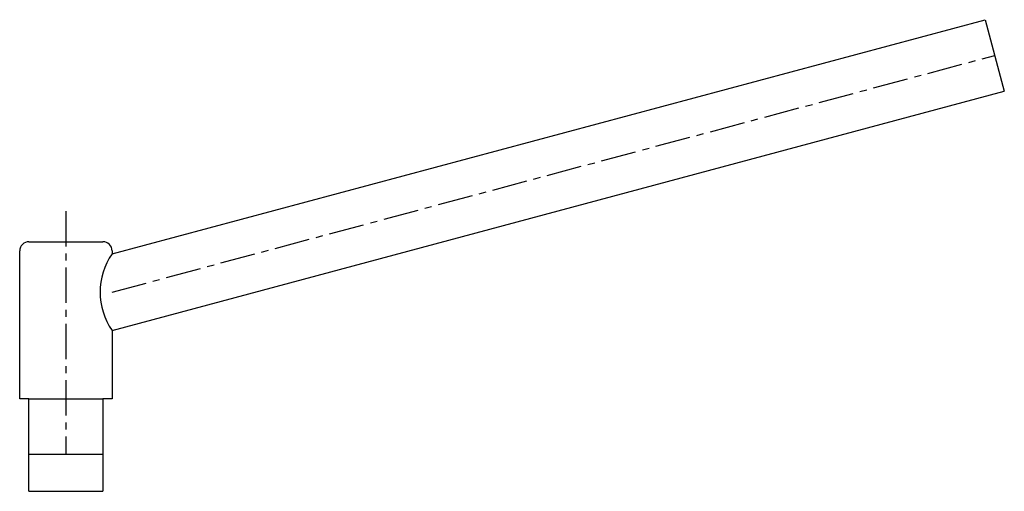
# Model space of a CAD drawing. Header units: millimetres. Extents: x -25 to 508, y -20 to 235.
import ezdxf

# ---------------------------------------------------------------- set-up
doc = ezdxf.new("R2010")
doc.units = ezdxf.units.MM
doc.header["$LTSCALE"] = 0.6
doc.linetypes.add('CENTER', pattern=[50.8, 31.75, -6.35, 6.35, -6.35])
doc.layers.get('0').update_dxf_attribs({"linetype": 'CONTINUOUS'})
doc.layers.add('CENTER', color=1, linetype='CENTER')

msp = doc.modelspace()

# ---------------------------------------------------------------- linework, layer by layer
for p, q in [((25, 108.41), (497.61, 235.05)), ((497.61, 235.05), (507.96, 196.41)), ((25, 67), (507.96, 196.41)), ((-20, 115), (0, 115)), ((0, 115), (20, 115)), ((-25, 30), (-25, 110)), ((25, 110), (25, 108.41)), ((25, 67), (25, 30)), ((-20, 30), (-25, 30)), ((-20, 30), (20, 30)), ((-20, -20), (-20, 30)), ((20, 30), (20, -20)), ((25, 30), (20, 30)), ((-20, 0), (20, 0)), ((-20, -20), (20, -20))]:
    msp.add_line(p, q)
for centre, radius, start, end in [((-20, 110), 5, 90, 180), ((20, 110), 5, 0, 90), ((54.73, 87.71), 36.23, 145.1402, 214.8598)]:
    msp.add_arc(centre, radius, start, end)
at = {"layer": 'CENTER'}
for p, q in [((25, 87.71), (502.79, 215.73)), ((0, 131.5), (0, 0))]:
    msp.add_line(p, q, dxfattribs=at)

doc.saveas('drawing.dxf')
